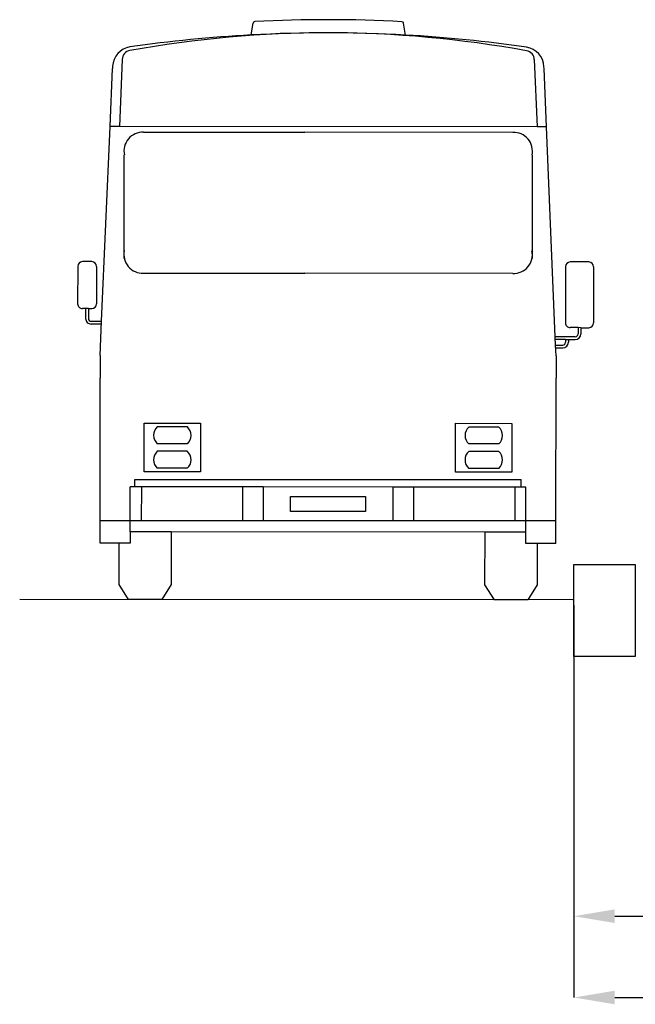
# Model space of a CAD drawing. Header units: millimetres. Extents: x 96940 to 101272, y 432237 to 434659.
# Tile 30 of 256: x 97667 to 97670, y 432609 to 432614. Entities that reach past the tile are written whole.
import ezdxf

# ---------------------------------------------------------------- set-up
doc = ezdxf.new("R2010")
doc.units = ezdxf.units.MM
for name, color, linetype in [('Bus', 7, 'Continuous'), ('NW_profiel', 7, 'Continuous'), ('R_BN_T_N_Halte_Bemating', 1, 'Continuous'), ('R_BN_T_N_Halte_Blindengeleidelijn', 9, 'Continuous'), ('R_BN_T_N_Tramplus abri 2e generatie', 7, 'Continuous')]:
    doc.layers.add(name, color=color, linetype=linetype)
doc.styles.get("Standard").update_dxf_attribs({"font": 'romans.shx'})
doc.dimstyles.new('RET 1-500', dxfattribs={"dimtxt": 1, "dimasz": 1, "dimexe": 0.3, "dimexo": 0, "dimgap": 0.3, "dimtad": 1, "dimdec": 3, "dimzin": 1, "dimtxsty": 'Standard', "dimcen": 0, "dimclrd": 1, "dimclre": 1, "dimclrt": 7, "dimaunit": 2, "dimadec": 4, "dimazin": 0, "dimtfac": 1, "dimtdec": 3, "dimtofl": 0, "dimtmove": 0, "dimatfit": 0, "dimfxl": 1, "dimarcsym": 0})

# ---------------------------------------------------------------- blocks, each defined once
blk = doc.blocks.new('*D68')
at = {"layer": 'Defpoints', "color": 0, "transparency": 16777216}
for p in [(97674.6869, 432611.0093), (97669.6869, 432610.9066), (97674.6869, 432609.5362)]:
    blk.add_point(p, dxfattribs=at)
at = {"layer": 'R_BN_T_N_Halte_Bemating', "color": 1, "lineweight": -2, "transparency": 16777216}
for p, q in [((97674.6869, 432611.0093), (97674.6869, 432609.5362)), ((97669.6869, 432610.9066), (97669.6869, 432609.5362)), ((97669.8869, 432609.5362), (97674.4869, 432609.5362))]:
    blk.add_line(p, q, dxfattribs=at)
at = {"layer": 'R_BN_T_N_Halte_Bemating', "color": 1, "transparency": 16777216}
for points in [[(97669.8869, 432609.5696), (97669.8869, 432609.5029), (97669.6869, 432609.5362)], [(97674.4869, 432609.5696), (97674.4869, 432609.5029), (97674.6869, 432609.5362)]]:
    blk.add_solid(points, dxfattribs=at)
at = {"layer": 'R_BN_T_N_Halte_Bemating', "color": 7, "transparency": 16777216, "insert": (97671.4319, 432609.7053), "char_height": 0.2, "attachment_point": 5}
blk.add_mtext('5,00', dxfattribs=at)
blk = doc.blocks.new('*D52')
at = {"layer": 'Defpoints', "color": 0, "transparency": 16777216}
for p in [(97691.0769, 432610.3011), (97669.6869, 432610.169), (97691.0769, 432609.1387)]:
    blk.add_point(p, dxfattribs=at)
at = {"layer": 'R_BN_T_N_Halte_Bemating', "color": 1, "lineweight": -2, "transparency": 16777216}
for p, q in [((97691.0769, 432610.3011), (97691.0769, 432609.1387)), ((97669.6869, 432610.169), (97669.6869, 432609.1387)), ((97669.8869, 432609.1387), (97690.8769, 432609.1387))]:
    blk.add_line(p, q, dxfattribs=at)
at = {"layer": 'R_BN_T_N_Halte_Bemating', "color": 1, "transparency": 16777216}
for points in [[(97669.8869, 432609.172), (97669.8869, 432609.1053), (97669.6869, 432609.1387)], [(97690.8769, 432609.172), (97690.8769, 432609.1053), (97691.0769, 432609.1387)]]:
    blk.add_solid(points, dxfattribs=at)
at = {"layer": 'R_BN_T_N_Halte_Bemating', "color": 7, "transparency": 16777216, "insert": (97680.0918, 432609.3077), "char_height": 0.2, "attachment_point": 5}
blk.add_mtext('21,39', dxfattribs=at)

msp = doc.modelspace()

# ---------------------------------------------------------------- linework, layer by layer
at = {"layer": 'Bus', "color": 7}
for p, q in [((97668.10792, 432613.84617), (97668.11706, 432613.90365)), ((97668.86278, 432613.84569), (97668.85371, 432613.90318)), ((97667.47747, 432613.72652), (97667.46331, 432613.39813)), ((97669.49308, 432613.72522), (97669.50682, 432613.39682)), ((97667.41737, 432613.39816), (97667.42964, 432613.68271)), ((97667.43008, 432613.69286), (97667.42964, 432613.68271)), ((97669.54085, 432613.68135), (97669.54042, 432613.6915)), ((97669.55275, 432613.39679), (97669.54085, 432613.68135)), ((97667.3763, 432612.44588), (97667.41737, 432613.39816)), ((97667.46331, 432613.39813), (97667.41737, 432613.39816)), ((97669.50682, 432613.39682), (97667.46331, 432613.39813)), ((97669.55275, 432613.39679), (97669.50682, 432613.39682)), ((97669.59571, 432612.37006), (97669.55275, 432613.39679)), ((97667.58156, 432613.37052), (97668.3703, 432613.37001)), ((97669.38853, 432613.36936), (97668.3703, 432613.36986)), ((97667.48726, 432612.75357), (97667.48726, 432613.25976)), ((97669.48224, 432613.25848), (97669.48192, 432612.75308)), ((97667.25921, 432612.71441), (97667.25909, 432612.53083)), ((97667.32806, 432612.73732), (97667.28217, 432612.73735)), ((97667.351, 432612.71436), (97667.35088, 432612.53077)), ((97669.64579, 432612.71288), (97669.64561, 432612.43751)), ((97669.76054, 432612.73576), (97669.66875, 432612.73582)), ((97669.78347, 432612.71279), (97669.7833, 432612.43742)), ((97667.58097, 432612.68086), (97668.36972, 432612.68035)), ((97669.38795, 432612.67969), (97668.36972, 432612.6805)), ((97667.29808, 432612.50786), (97667.28202, 432612.50787)), ((97667.29808, 432612.50786), (97667.29805, 432612.4597)), ((97667.31185, 432612.50785), (97667.29808, 432612.50786)), ((97667.31185, 432612.50785), (97667.31182, 432612.45969)), ((97667.31185, 432612.50785), (97667.32792, 432612.50784)), ((97667.37571, 432612.43211), (97667.32557, 432612.43215)), ((97667.32558, 432612.44591), (97667.3763, 432612.44588)), ((97667.36908, 432612.27833), (97667.3763, 432612.44588)), ((97669.69376, 432612.36999), (97669.59571, 432612.37006)), ((97669.59741, 432612.32938), (97669.59571, 432612.37006)), ((97669.70755, 432612.41452), (97669.66854, 432612.41455)), ((97669.70755, 432612.41452), (97669.70753, 432612.38375)), ((97669.72132, 432612.41451), (97669.70755, 432612.41452)), ((97669.72132, 432612.41451), (97669.7213, 432612.38374)), ((97669.72132, 432612.41451), (97669.76033, 432612.41449)), ((97669.64589, 432612.35626), (97669.59629, 432612.35629)), ((97669.59961, 432612.2769), (97669.59741, 432612.32938)), ((97669.59741, 432612.32938), (97669.6321, 432612.32936)), ((97669.64589, 432612.35626), (97669.64588, 432612.34312)), ((97669.64589, 432612.35626), (97669.65965, 432612.35625)), ((97669.65965, 432612.35625), (97669.69375, 432612.35622)), ((97669.65965, 432612.35625), (97669.65965, 432612.34311)), ((97667.36908, 432612.27833), (97667.36903, 432612.21408)), ((97669.59799, 432612.31561), (97669.63209, 432612.31559)), ((97669.59961, 432612.2769), (97669.59957, 432612.21265)), ((97667.36903, 432612.21408), (97667.369, 432612.16818)), ((97669.59957, 432612.21265), (97669.59954, 432612.16675)), ((97667.36856, 432611.47057), (97667.369, 432612.16818)), ((97669.59909, 432611.46914), (97669.59954, 432612.16675)), ((97667.58442, 432611.70909), (97667.58457, 432611.94775)), ((97667.58457, 432611.94775), (97667.85995, 432611.94757)), ((97667.85995, 432611.94757), (97667.85979, 432611.70891)), ((97669.10816, 432611.70811), (97669.10831, 432611.94677)), ((97669.10831, 432611.94677), (97669.38369, 432611.94659)), ((97669.38369, 432611.94659), (97669.38353, 432611.70793)), ((97667.79568, 432611.92925), (97667.64882, 432611.92935)), ((97669.31942, 432611.92827), (97669.17256, 432611.92837)), ((97667.79563, 432611.84664), (97667.64876, 432611.84673)), ((97667.79563, 432611.84664), (97667.64876, 432611.84673)), ((97669.31937, 432611.84566), (97669.1725, 432611.84576)), ((97667.79561, 432611.80992), (97667.64874, 432611.81002)), ((97669.31935, 432611.80894), (97669.17248, 432611.80904)), ((97667.85979, 432611.70891), (97667.58442, 432611.70909)), ((97667.79555, 432611.72731), (97667.64869, 432611.72741)), ((97667.79555, 432611.72731), (97667.64869, 432611.72741)), ((97669.38353, 432611.70793), (97669.10816, 432611.70811)), ((97669.31929, 432611.72633), (97669.17243, 432611.72643)), ((97667.53848, 432611.63568), (97667.5385, 432611.6724)), ((97667.5385, 432611.6724), (97667.95156, 432611.67214)), ((97667.95156, 432611.67214), (97669.01634, 432611.67145)), ((97669.01634, 432611.67145), (97669.42941, 432611.67119)), ((97669.42938, 432611.63447), (97669.42941, 432611.67119)), ((97667.51539, 432611.4154), (97667.51553, 432611.6357)), ((97667.53848, 432611.63568), (97667.51553, 432611.6357)), ((97667.5706, 432611.63566), (97667.53848, 432611.63568)), ((97667.5706, 432611.63566), (97667.5705, 432611.47044)), ((97668.06628, 432611.63535), (97667.5706, 432611.63566)), ((97668.06628, 432611.63535), (97668.06617, 432611.47012)), ((97668.16725, 432611.63528), (97668.06628, 432611.63535)), ((97668.16725, 432611.63528), (97668.16714, 432611.47006)), ((97668.80061, 432611.63487), (97668.16725, 432611.63528)), ((97668.80061, 432611.63487), (97668.80051, 432611.46965)), ((97668.90158, 432611.63481), (97668.80061, 432611.63487)), ((97668.90158, 432611.63481), (97668.90148, 432611.46958)), ((97669.39726, 432611.63449), (97668.90158, 432611.63481)), ((97669.39726, 432611.63449), (97669.39715, 432611.46927)), ((97669.42938, 432611.63447), (97669.39726, 432611.63449)), ((97669.45233, 432611.63446), (97669.42938, 432611.63447)), ((97669.45219, 432611.41416), (97669.45233, 432611.63446)), ((97668.30027, 432611.51587), (97668.30032, 432611.5893)), ((97668.30032, 432611.5893), (97668.66748, 432611.58906)), ((97668.66748, 432611.58906), (97668.66744, 432611.51563)), ((97668.66744, 432611.51563), (97668.30027, 432611.51587)), ((97667.36849, 432611.36042), (97667.36856, 432611.47057)), ((97667.5705, 432611.47044), (97667.36856, 432611.47057)), ((97668.06617, 432611.47012), (97667.5705, 432611.47044)), ((97668.16714, 432611.47006), (97668.06617, 432611.47012)), ((97668.80051, 432611.46965), (97668.16714, 432611.47006)), ((97668.90148, 432611.46958), (97668.80051, 432611.46965)), ((97669.39715, 432611.46927), (97668.90148, 432611.46958)), ((97669.59909, 432611.46914), (97669.39715, 432611.46927)), ((97669.59902, 432611.35899), (97669.59909, 432611.46914)), ((97667.51539, 432611.4154), (97667.51535, 432611.36032)), ((97667.71733, 432611.41527), (97667.51539, 432611.4154)), ((97667.71733, 432611.41527), (97667.71716, 432611.15825)), ((97669.25025, 432611.41429), (97667.71733, 432611.41527)), ((97669.25025, 432611.41429), (97669.25008, 432611.15727)), ((97669.45219, 432611.41416), (97669.25025, 432611.41429)), ((97669.45215, 432611.35908), (97669.45219, 432611.41416)), ((97667.46028, 432611.36036), (97667.36849, 432611.36042)), ((97667.46028, 432611.36036), (97667.46015, 432611.15842)), ((97667.51535, 432611.36032), (97667.46028, 432611.36036)), ((97669.50723, 432611.35905), (97669.45215, 432611.35908)), ((97669.50723, 432611.35905), (97669.5071, 432611.1571)), ((97669.59902, 432611.35899), (97669.50723, 432611.35905)), ((97667.46015, 432611.15842), (97667.506, 432611.08496)), ((97667.71716, 432611.15825), (97667.67122, 432611.08485)), ((97669.25008, 432611.15727), (97669.29593, 432611.08381)), ((97669.5071, 432611.1571), (97669.46116, 432611.0837)), ((97667.67122, 432611.08485), (97667.506, 432611.08496)), ((97669.46116, 432611.0837), (97669.29593, 432611.08381))]:
    msp.add_line(p, q, dxfattribs=at)
for centre, radius, start, end in [((97668.12612, 432613.90221), 0.00918, 93.00233, 170.96321), ((97668.48104, 432607.13525), 6.78544, 86.924097, 93.002326), ((97668.84465, 432613.90175), 0.00918, 8.96321, 86.9241), ((97668.48187, 432608.42992), 5.42652, 79.6643, 100.26213), ((97668.481, 432607.071), 6.78544, 93.151872, 98.183454), ((97668.481, 432607.071), 6.78544, 86.774551, 93.151872), ((97668.481, 432607.071), 6.78544, 81.742969, 86.774551), ((97667.53197, 432613.68666), 0.10208, 99.4921, 176.51568), ((97667.5214, 432613.72614), 0.04393, 98.20974, 179.51327), ((97669.44914, 432613.7249), 0.04393, 0.41315, 81.71668), ((97669.43852, 432613.68543), 0.10208, 3.41074, 80.43433), ((97667.5776, 432613.27873), 0.09187, 87.53054, 191.91221), ((97669.39237, 432613.27756), 0.09187, 348.01422, 92.39588), ((97667.57713, 432612.77265), 0.09187, 168.01422, 272.39588), ((97669.39191, 432612.77148), 0.09187, 267.53054, 11.91221), ((97667.28215, 432612.7144), 0.02295, 89.96321, 179.96321), ((97667.32805, 432612.71437), 0.02295, 359.96321, 89.96321), ((97669.66873, 432612.71287), 0.02295, 89.96321, 179.96321), ((97669.76053, 432612.71281), 0.02295, 359.96321, 89.96321), ((97667.28204, 432612.53082), 0.02295, 179.96321, 269.96321), ((97667.32793, 432612.53079), 0.02295, 269.96321, 359.96321), ((97667.32559, 432612.45968), 0.02754, 179.96321, 269.96321), ((97667.32559, 432612.45968), 0.01377, 179.96321, 269.96321), ((97669.66856, 432612.43749), 0.02295, 179.96321, 269.96321), ((97669.76035, 432612.43743), 0.02295, 269.96321, 359.96321), ((97669.69377, 432612.38376), 0.02754, 269.96321, 359.96321), ((97669.69377, 432612.38376), 0.01377, 269.96321, 359.96321), ((97669.63211, 432612.34313), 0.02754, 269.96321, 359.96321), ((97669.63211, 432612.34313), 0.01377, 269.96321, 359.96321), ((97667.68608, 432611.88802), 0.05565, 132.03823, 227.88819), ((97667.75837, 432611.88797), 0.05565, 312.03823, 47.88819), ((97669.20982, 432611.88704), 0.05565, 132.03823, 227.88819), ((97669.28211, 432611.88699), 0.05565, 312.03823, 47.88819), ((97667.686, 432611.76869), 0.05565, 132.03823, 227.88819), ((97667.75829, 432611.76864), 0.05565, 312.03823, 47.88819), ((97669.20974, 432611.76771), 0.05565, 132.03823, 227.88819), ((97669.28203, 432611.76766), 0.05565, 312.03823, 47.88819)]:
    msp.add_arc(centre, radius, start, end, dxfattribs=at)
at = {"layer": 'NW_profiel'}
msp.add_lwpolyline([(97669.68684, 432611.25669), (97669.98684, 432611.25669), (97669.98684, 432610.80669), (97669.68684, 432610.80669)], close=True, dxfattribs=at)
at = {"layer": 'R_BN_T_N_Halte_Blindengeleidelijn', "color": 7, "linetype": 'Continuous', "ltscale": 0.05}
msp.add_line((97669.681, 432611.08356), (97666.97546, 432611.0853), dxfattribs=at)
at = {"layer": 'R_BN_T_N_Tramplus abri 2e generatie', "color": 9}
for p, q in [((97669.68689, 432611.05669), (97669.68689, 432610.85669)), ((97669.68689, 432611.02661), (97669.68689, 432610.90661))]:
    msp.add_line(p, q, dxfattribs=at)

# ---------------------------------------------------------------- dimensions: what is measured, and where the dimension line sits
at = {"layer": 'R_BN_T_N_Halte_Bemating'}
for base, p1, p2, picture, middle in [((97674.68689, 432609.53624), (97669.68689, 432610.90661), (97674.68689, 432611.00934), '*D68', (97671.43185, 432609.53624)), ((97691.07689, 432609.13867), (97669.68689, 432610.16904), (97691.07689, 432610.30105), '*D52', (97680.09175, 432609.13867))]:
    dim = msp.add_linear_dim(base=base, p1=p1, p2=p2, dimstyle='RET 1-500', override={"dimtxt": 0.2, "dimasz": 0.2, "dimexe": 0, "dimgap": 0.05, "dimdec": 2}, dxfattribs=at)
    dim.commit()
    dim.dimension.update_dxf_attribs({"geometry": picture, "text_midpoint": middle, "dimtype": 160})

doc.saveas('drawing.dxf')
